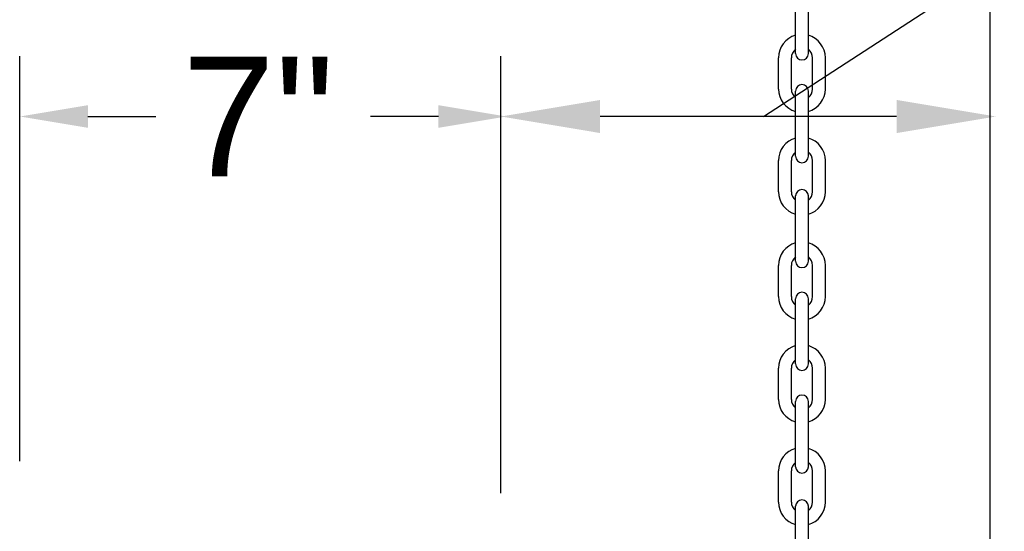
# Model space of a CAD drawing. Header units: inches. Extents: x 170 to 312, y 215 to 248.
# Tile 137 of 256: x 200.798 to 201.568, y 242.422 to 242.823. Entities that reach past the tile are written whole.
import ezdxf

# ---------------------------------------------------------------- set-up
doc = ezdxf.new("R2010")
doc.units = ezdxf.units.IN
doc.header["$LTSCALE"] = 0.25
doc.header["$MEASUREMENT"] = 0
doc.layers.add('ANNOTATIONS', color=1, linetype='Continuous')
doc.layers.add('STANDARD MOTOR LH', color=7, linetype='Continuous')
doc.styles.add('ARIAL', font='arial.ttf', dxfattribs={"height": 0.09375})
doc.styles.add('ROMANS', font='Romans', dxfattribs={"height": 0.09375})
doc.styles.get("Standard").update_dxf_attribs({"font": 'romans.shx'})
doc.dimstyles.get("Standard").update_dxf_attribs({"dimscale": 60, "dimtxt": 0.0833, "dimasz": 0.0833, "dimexe": 0.0833, "dimexo": 0.04, "dimgap": 0.09, "dimtad": 0, "dimtih": 1, "dimtoh": 1, "dimdec": 4, "dimzin": 1, "dimdsep": 46, "dimlunit": 4, "dimtxsty": 'Standard', "dimcen": 0.09, "dimclrt": 150, "dimadec": 4, "dimazin": 2, "dimtfac": 1, "dimtdec": 0, "dimtofl": 0, "dimtmove": 0, "dimatfit": 3, "dimfxl": 1, "dimtolj": 1, "dimtzin": 0, "dimlwd": -1, "dimlwe": -1, "dimarcsym": 1})

msp = doc.modelspace()

# ---------------------------------------------------------------- linework, layer by layer
at = {"layer": 'ANNOTATIONS'}
for p, q in [((200.79798, 242.47733), (200.79798, 242.79402)), ((201.17452, 242.45222), (201.17452, 242.79402)), ((200.85142, 242.74689), (200.90456, 242.74689)), ((201.1256, 242.74689), (201.07246, 242.74689)), ((201.48422, 242.74689), (201.25218, 242.74689))]:
    msp.add_line(p, q, dxfattribs=at)
for points in [[(200.85142, 242.75575), (200.85142, 242.73803), (200.79828, 242.74689)], [(201.1256, 242.75575), (201.1256, 242.73803), (201.17874, 242.74689)], [(201.25218, 242.73395), (201.25218, 242.75983), (201.17452, 242.74689)], [(201.48422, 242.73395), (201.48422, 242.75983), (201.56189, 242.74689)]]:
    msp.add_solid(points, dxfattribs=at)
at = {"layer": 'STANDARD MOTOR LH'}
for p, q in [((201.5572, 243.40189), (201.5572, 240.11939)), ((201.40515, 242.7961), (201.40515, 242.84713)), ((201.41516, 242.7961), (201.41516, 242.84713)), ((201.39184, 242.76838), (201.39184, 242.7928)), ((201.40185, 242.76838), (201.40185, 242.7928)), ((201.41846, 242.76838), (201.41846, 242.7928)), ((201.42847, 242.76838), (201.42847, 242.7928)), ((201.40515, 242.71576), (201.40515, 242.76679)), ((201.41516, 242.71576), (201.41516, 242.76679)), ((201.39184, 242.68804), (201.39184, 242.71246)), ((201.40185, 242.68804), (201.40185, 242.71246)), ((201.41846, 242.68804), (201.41846, 242.71246)), ((201.42847, 242.68804), (201.42847, 242.71246)), ((201.40515, 242.63371), (201.40515, 242.68474)), ((201.41516, 242.63371), (201.41516, 242.68474)), ((201.39184, 242.60599), (201.39184, 242.63041)), ((201.40185, 242.60599), (201.40185, 242.63041)), ((201.41846, 242.60599), (201.41846, 242.63041)), ((201.42847, 242.60599), (201.42847, 242.63041)), ((201.40515, 242.55337), (201.40515, 242.6044)), ((201.41516, 242.55337), (201.41516, 242.6044)), ((201.39184, 242.52565), (201.39184, 242.55007)), ((201.40185, 242.52565), (201.40185, 242.55007)), ((201.41846, 242.52565), (201.41846, 242.55007)), ((201.42847, 242.52565), (201.42847, 242.55007)), ((201.40515, 242.47303), (201.40515, 242.52406)), ((201.41516, 242.47303), (201.41516, 242.52406)), ((201.39184, 242.44531), (201.39184, 242.46973)), ((201.40185, 242.44531), (201.40185, 242.46973)), ((201.41846, 242.44531), (201.41846, 242.46973)), ((201.42847, 242.44531), (201.42847, 242.46973)), ((201.40515, 242.39098), (201.40515, 242.44202)), ((201.41516, 242.39098), (201.41516, 242.44202))]:
    msp.add_line(p, q, dxfattribs=at)
for centre, radius, start, end in [((201.41015, 242.7928), 0.01831, 105.86272, 180), ((201.41015, 242.7928), 0.01831, 0, 74.13728), ((201.41015, 242.7928), 0.0083, 127.08084, 180), ((201.41015, 242.7961), 0.00501, 180, 0), ((201.41015, 242.7928), 0.0083, 0, 52.91916), ((201.41015, 242.76679), 0.00501, 0, 180), ((201.41015, 242.76838), 0.01831, 180, 254.13728), ((201.41015, 242.76838), 0.0083, 180, 232.91916), ((201.41015, 242.76838), 0.01831, 285.86272, 0), ((201.41015, 242.76838), 0.0083, 307.08084, 0), ((201.41015, 242.71246), 0.01831, 105.86272, 180), ((201.41015, 242.71246), 0.01831, 0, 74.13728), ((201.41015, 242.71246), 0.0083, 127.08084, 180), ((201.41015, 242.71246), 0.0083, 0, 52.91916), ((201.41015, 242.71576), 0.00501, 180, 0), ((201.41015, 242.68804), 0.01831, 180, 254.13728), ((201.41015, 242.68804), 0.0083, 180, 232.91916), ((201.41015, 242.68474), 0.00501, 0, 180), ((201.41015, 242.68804), 0.01831, 285.86272, 0), ((201.41015, 242.68804), 0.0083, 307.08084, 0), ((201.41015, 242.63041), 0.01831, 105.86272, 180), ((201.41015, 242.63041), 0.01831, 0, 74.13728), ((201.41015, 242.63041), 0.0083, 127.08084, 180), ((201.41015, 242.63371), 0.00501, 180, 0), ((201.41015, 242.63041), 0.0083, 0, 52.91916), ((201.41015, 242.6044), 0.00501, 0, 180), ((201.41015, 242.60599), 0.01831, 180, 254.13728), ((201.41015, 242.60599), 0.0083, 180, 232.91916), ((201.41015, 242.60599), 0.01831, 285.86272, 0), ((201.41015, 242.60599), 0.0083, 307.08084, 0), ((201.41015, 242.55007), 0.01831, 105.86272, 180), ((201.41015, 242.55007), 0.01831, 0, 74.13728), ((201.41015, 242.55007), 0.0083, 127.08084, 180), ((201.41015, 242.55007), 0.0083, 0, 52.91916), ((201.41015, 242.55337), 0.00501, 180, 0), ((201.41015, 242.52565), 0.01831, 180, 254.13728), ((201.41015, 242.52565), 0.0083, 180, 232.91916), ((201.41015, 242.52406), 0.00501, 0, 180), ((201.41015, 242.52565), 0.01831, 285.86272, 0), ((201.41015, 242.52565), 0.0083, 307.08084, 0), ((201.41015, 242.46973), 0.01831, 105.86272, 180), ((201.41015, 242.46973), 0.01831, 0, 74.13728), ((201.41015, 242.46973), 0.0083, 127.08084, 180), ((201.41015, 242.47303), 0.00501, 180, 0), ((201.41015, 242.46973), 0.0083, 0, 52.91916), ((201.41015, 242.44531), 0.01831, 180, 254.13728), ((201.41015, 242.44531), 0.0083, 180, 232.91916), ((201.41015, 242.44202), 0.00501, 0, 180), ((201.41015, 242.44531), 0.01831, 285.86272, 0), ((201.41015, 242.44531), 0.0083, 307.08084, 0)]:
    msp.add_arc(centre, radius, start, end, dxfattribs=at)

# ---------------------------------------------------------------- texts
at = {"layer": 'ANNOTATIONS', "insert": (201.04435, 242.74689), "char_height": 0.09375, "attachment_point": 6, "style": 'ARIAL'}
msp.add_mtext('7"', dxfattribs=at)

# ---------------------------------------------------------------- leaders
at = {"layer": 'ANNOTATIONS', "has_arrowhead": 0}
msp.add_leader([(201.37993, 242.74689), (201.93599, 243.10781), (202.03179, 243.10781)], dimstyle='Standard', override={"dimtxt": 0.09375, "dimasz": 0.09375, "dimexe": 0.046875, "dimgap": 0.09, "dimtad": 0, "dimtih": 0, "dimtoh": 0, "dimtxsty": 'ROMANS'}, dxfattribs=at)

doc.saveas('drawing.dxf')
